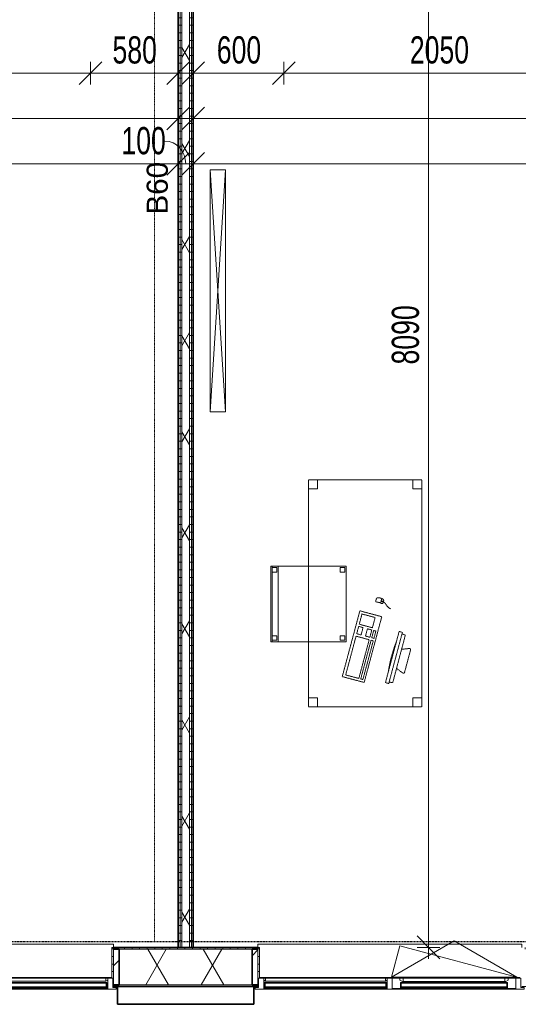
# Model space of a CAD drawing. Header units: millimetres. Extents: x -80560 to 110805, y -11020 to 52719.
# Tile 44 of 182: x 68897 to 72195, y 9584 to 16092. Entities that reach past the tile are written whole.
import ezdxf

# ---------------------------------------------------------------- set-up
doc = ezdxf.new("R2010")
doc.units = ezdxf.units.MM
for name, pattern in [('CENTER2', [20, 8, -4, 4, -4]), ('DASHDOT2', [8, 4, -2, 0, -2]), ('DASHED2', [6, 4, -2])]:
    doc.linetypes.add(name, pattern=pattern)
for name, color, linetype, lineweight in [('A-ANNO-DIMS', 211, 'Continuous', 9), ('A-ANNO-DIMS-100', 211, 'Continuous', 9), ('A-ANNO-NOTE', 131, 'Continuous', 18), ('A-DETL-GENF', 92, 'Continuous', 18), ('A-GENM', 13, 'Continuous', 18), ('A-GLAZ', 151, 'Continuous', 18), ('A-GLAZ-SILL', 1, 'Continuous', 18), ('A-WALL', 113, 'Continuous', 35), ('A-WALL-PATT', 111, 'Continuous', 35), ('E-ELEC-EQPM', 71, 'Continuous', 18), ('I-FURN', 30, 'Continuous', 18), ('I-WALL', 2, 'Continuous', 18), ('S-GRID', 1, 'Continuous', 9)]:
    doc.layers.add(name, color=color, linetype=linetype, lineweight=lineweight)
doc.styles.add('Arial_1', font='arial.ttf', dxfattribs={"height": 140})
doc.styles.add('Arial_6', font='arial.ttf', dxfattribs={"width": 0.7, "height": 180})
doc.dimstyles.new('n3o_1_8', dxfattribs={"dimscale": 304.8, "dimtxt": 183.646692, "dimasz": 0.492126, "dimexe": 0.246063, "dimexo": 0.0625, "dimgap": 0.032808, "dimtad": 1, "dimdec": 0, "dimdsep": 46, "dimtxsty": 'Arial_6', "dimblk1": 'OBLIQUE', "dimblk2": 'OBLIQUE', "dimsah": 1, "dimcen": 0.09, "dimdle": 0.246063, "dimazin": 0, "dimtfac": 1, "dimtdec": 4, "dimtix": 1, "dimtmove": 0, "dimatfit": 3, "dimfxl": 0.246063, "dimfxlon": 1, "dimtvp": 1, "dimtolj": 1, "dimtzin": 0, "dimarcsym": 2})
doc.dimstyles.new('n3o_1_8_1', dxfattribs={"dimscale": 304.8, "dimtxt": 183.646692, "dimasz": 0.492126, "dimexe": 0.246063, "dimexo": 0.0625, "dimgap": 0.032808, "dimtad": 1, "dimdec": 0, "dimdsep": 46, "dimtxsty": 'Arial_6', "dimblk1": 'OBLIQUE', "dimblk2": 'OBLIQUE', "dimsah": 1, "dimcen": 0.09, "dimdle": 0.246063, "dimazin": 0, "dimtfac": 1, "dimtdec": 4, "dimtix": 1, "dimtmove": 1, "dimatfit": 3, "dimfxl": 0.246063, "dimfxlon": 1, "dimtvp": 1, "dimtolj": 1, "dimtzin": 0, "dimarcsym": 2})
doc.dimstyles.new('n3o_1_8_3', dxfattribs={"dimscale": 304.8, "dimtxt": 183.646692, "dimasz": 0.492126, "dimexe": 0.246063, "dimexo": 0.0625, "dimgap": 0.032808, "dimtad": 1, "dimdec": 0, "dimdsep": 46, "dimtxsty": 'Arial_6', "dimblk1": 'OBLIQUE', "dimblk2": 'OBLIQUE', "dimsah": 1, "dimcen": 0.09, "dimdle": 0.246063, "dimazin": 0, "dimtfac": 1, "dimtdec": 4, "dimtix": 1, "dimtmove": 0, "dimatfit": 3, "dimfxl": 0.246063, "dimfxlon": 1, "dimtvp": 1, "dimtolj": 1, "dimtzin": 0, "dimarcsym": 2})
pattern_1 = [(180, (70044.82, 14005.25), (-1e-13, -50), [])]
pattern_2 = [(60, (24894.82, 0), (-274.963, 158.75), []), (120, (24894.82, 0), (-274.963, -158.75), [])]
pattern_3 = [(45, (0, 0), (-141.42136, 141.42136), [])]
pattern_4 = [(0, (0, 0), (0, 50), [])]

# ---------------------------------------------------------------- blocks, each defined once
blk = doc.blocks.new('Basic Wall _ 41_WA_n3o_cladding_vertikaal_random_100mm_oorspronkelijk - ___-31301028-DO_02 tweede verdieping')
at = {"layer": 'A-WALL', "lineweight": 18}
for p, q in [((44618, 9701), (44623, 9701)), ((44618, 9699), (44650, 9699)), ((45550, 9699), (45582, 9699)), ((45577, 9701), (45582, 9701))]:
    blk.add_line(p, q, dxfattribs=at)
blk = doc.blocks.new('merk 1800 draaikiep - std-33586350-DO_02 tweede verdieping')
at = {"layer": 'A-GLAZ'}
for p, q in [((-868, 72), (-834, 72)), ((-868, 10), (-868, 72)), ((-834, 72), (-834, 4)), ((-17, 72), (17, 72)), ((-17, 4), (-17, 72)), ((17, 72), (17, 4)), ((834, 72), (868, 72)), ((834, 4), (834, 72)), ((868, 72), (868, 10)), ((-890, 10), (-868, 10)), ((-890, 0), (-890, 10)), ((-834, 4), (-812, 4)), ((-812, 4), (-812, 0)), ((-39, 4), (-17, 4)), ((-39, 0), (-39, 4)), ((17, 4), (39, 4)), ((39, 4), (39, 0)), ((812, 4), (834, 4)), ((812, 0), (812, 4)), ((868, 10), (890, 10)), ((890, 10), (890, 0)), ((-812, 0), (-890, 0)), ((39, 0), (-39, 0)), ((890, 0), (812, 0))]:
    blk.add_line(p, q, dxfattribs=at)
at = {"layer": 'A-GLAZ-SILL'}
for p, q in [((17, 72), (67, 72)), ((784, 72), (834, 72)), ((-812, 4), (-39, 4)), ((-812, 0), (-39, 0)), ((39, 4), (812, 4)), ((39, 0), (812, 0))]:
    blk.add_line(p, q, dxfattribs=at)
blk = doc.blocks.new('merk 1800 draaikiep - std-31313693-DO_02 tweede verdieping')
at = {"layer": 'A-GLAZ'}
for p, q in [((-812, 0), (-890, 0)), ((-890, 0), (-890, -10)), ((-812, -4), (-812, 0)), ((-39, 0), (-39, -4)), ((39, 0), (-39, 0)), ((39, -4), (39, 0)), ((890, 0), (812, 0)), ((812, 0), (812, -4)), ((890, -10), (890, 0)), ((-890, -10), (-868, -10)), ((-868, -10), (-868, -72)), ((-834, -72), (-834, -4)), ((-834, -4), (-812, -4)), ((-39, -4), (-17, -4)), ((-17, -4), (-17, -72)), ((17, -72), (17, -4)), ((17, -4), (39, -4)), ((812, -4), (834, -4)), ((834, -4), (834, -72)), ((868, -72), (868, -10)), ((868, -10), (890, -10)), ((-868, -72), (-834, -72)), ((-17, -72), (17, -72)), ((834, -72), (868, -72))]:
    blk.add_line(p, q, dxfattribs=at)
at = {"layer": 'A-GLAZ-SILL'}
for p, q in [((-39, 0), (-812, 0)), ((812, 0), (39, 0)), ((-39, -4), (-812, -4)), ((812, -4), (39, -4)), ((67, -72), (17, -72)), ((834, -72), (784, -72))]:
    blk.add_line(p, q, dxfattribs=at)
blk = doc.blocks.new('NLRS_41_GM_WPB_spouwlat-SH_generiek_ISR - 235x38-V177-DO_02 tweede verdieping')
at = {"layer": 'A-GENM'}
h = blk.add_hatch(dxfattribs=at)
h.set_pattern_fill('FP_70', color=256, style=0, pattern_type=2)
h.set_pattern_definition(pattern_3)
h.paths.add_polyline_path([(44661, 9713), (44661, 9948), (44623, 9948), (44623, 9713)], flags=0)
for p, q in [((44661, 9948), (44623, 9948)), ((44623, 9948), (44623, 9713)), ((44661, 9713), (44661, 9948)), ((44623, 9713), (44661, 9713))]:
    blk.add_line(p, q, dxfattribs=at)
blk = doc.blocks.new('41_dagkanten_SH_generiek_ISR - 12x204_5-V178-DO_02 tweede verdieping')
at = {"layer": 'A-GENM'}
h = blk.add_hatch(dxfattribs=at)
h.set_pattern_fill('FP_71', color=256, style=0, pattern_type=2)
h.set_pattern_definition(pattern_4)
h.paths.add_polyline_path([(44618, 9756), (44623, 9756), (44623, 9960.5), (44611, 9960.5), (44611, 9756)], flags=0)
for p, q in [((44623, 9960.5), (44611, 9960.5)), ((44611, 9960.5), (44611, 9756)), ((44623, 9756), (44623, 9960.5)), ((44618, 9756), (44623, 9756))]:
    blk.add_line(p, q, dxfattribs=at)
blk = doc.blocks.new('NLRS_41_GM_WPB_spouwlat-SH_generiek_ISR - 235x38-V184-DO_02 tweede verdieping')
at = {"layer": 'A-GENM'}
h = blk.add_hatch(dxfattribs=at)
h.set_pattern_fill('FP_68', color=256, style=0, pattern_type=2)
h.set_pattern_definition(pattern_3)
h.paths.add_polyline_path([(45577, 9713), (45577, 9948), (45539, 9948), (45539, 9713)], flags=0)
for p, q in [((45577, 9948), (45539, 9948)), ((45539, 9948), (45539, 9713)), ((45577, 9713), (45577, 9948)), ((45539, 9713), (45577, 9713))]:
    blk.add_line(p, q, dxfattribs=at)
blk = doc.blocks.new('41_dagkanten_SH_generiek_ISR - 12x204_5-V187-DO_02 tweede verdieping')
at = {"layer": 'A-GENM'}
h = blk.add_hatch(dxfattribs=at)
h.set_pattern_fill('FP_71', color=256, style=0, pattern_type=2)
h.set_pattern_definition(pattern_4)
h.paths.add_polyline_path([(45589, 9756), (45589, 9960.5), (45577, 9960.5), (45577, 9756), (45582, 9756)], flags=0)
for p, q in [((45589, 9960.5), (45577, 9960.5)), ((45577, 9960.5), (45577, 9756)), ((45589, 9756), (45589, 9960.5)), ((45577, 9756), (45582, 9756))]:
    blk.add_line(p, q, dxfattribs=at)
blk = doc.blocks.new('82_tafel1 - tafel 750x1500x700 2-30673035-DO_02 tweede verdieping')
at = {"layer": 'I-FURN', "linetype": 'DASHED2'}
for p, q in [((750, 375), (-750, 375)), ((-750, 375), (-750, -375)), ((750, 375), (-750, 375)), ((-750, 375), (-750, -375)), ((-750, 375), (-750, 315)), ((-690, 375), (-750, 375)), ((-690, 315), (-690, 375)), ((-690, 375), (690, 375)), ((-690, 375), (-690, 315)), ((690, 375), (690, 315)), ((690, 315), (690, 375)), ((750, 375), (690, 375)), ((750, -375), (750, 375)), ((750, -375), (750, 375)), ((750, 315), (750, 375)), ((-750, -315), (-750, 315)), ((-750, 315), (-690, 315)), ((-690, 315), (-750, 315)), ((690, 315), (750, 315)), ((750, 315), (690, 315)), ((750, 315), (750, -315)), ((-690, -315), (-750, -315)), ((-750, -315), (-690, -315)), ((-750, -315), (-750, -375)), ((-690, -375), (-690, -315)), ((-690, -315), (-690, -375)), ((750, -315), (690, -315)), ((690, -315), (690, -375)), ((690, -375), (690, -315)), ((690, -315), (750, -315)), ((750, -375), (750, -315)), ((-750, -375), (750, -375)), ((-750, -375), (750, -375)), ((-750, -375), (-690, -375)), ((690, -375), (-690, -375)), ((690, -375), (750, -375))]:
    blk.add_line(p, q, dxfattribs=at)
blk = doc.blocks.new('82_zitmeubel - stoel 500x500-V265-DO_02 tweede verdieping')
at = {"layer": 'I-FURN', "linetype": 'DASHED2'}
for p, q in [((-192.1, -13), (-192.1, 237)), ((-192.1, 237), (-192.1, -13)), ((-192.1, 237), (307.9, 237)), ((-192.1, 237), (307.9, 237)), ((-182.1, 226), (-182.1, 198)), ((-182.1, 198), (-182.1, 226)), ((-153.1, 227), (-181.1, 227)), ((-181.1, 227), (-153.1, 227)), ((-181.1, 197), (-153.1, 197)), ((-153.1, 197), (-181.1, 197)), ((-152.1, 198), (-152.1, 226)), ((-152.1, 226), (-152.1, 198)), ((267.9, 226), (267.9, 198)), ((267.9, 198), (267.9, 226)), ((296.9, 227), (268.9, 227)), ((268.9, 227), (296.9, 227)), ((268.9, 197), (296.9, 197)), ((296.9, 197), (268.9, 197)), ((297.9, 198), (297.9, 226)), ((297.9, 226), (297.9, 198)), ((307.9, 237), (307.9, -13)), ((307.9, -13), (307.9, 237)), ((-192.1, -213), (-192.1, -13)), ((-192.1, -13), (-192.1, -263)), ((307.9, -13), (307.9, -213)), ((307.9, -263), (307.9, -13)), ((-192.1, -254.1), (-192.1, -213)), ((307.9, -213), (-192.1, -213)), ((-192.1, -263), (-192.1, -254.1)), ((307.9, -254.1), (-192.1, -254.1)), ((-182.1, -224), (-182.1, -252)), ((-182.1, -252), (-182.1, -224)), ((-153.1, -223), (-181.1, -223)), ((-181.1, -223), (-153.1, -223)), ((-181.1, -253), (-153.1, -253)), ((-153.1, -253), (-181.1, -253)), ((-152.1, -252), (-152.1, -224)), ((-152.1, -224), (-152.1, -252)), ((267.9, -224), (267.9, -252)), ((267.9, -252), (267.9, -224)), ((296.9, -223), (268.9, -223)), ((268.9, -223), (296.9, -223)), ((268.9, -253), (296.9, -253)), ((296.9, -253), (268.9, -253)), ((297.9, -252), (297.9, -224)), ((297.9, -224), (297.9, -252)), ((307.9, -213), (307.9, -254.1)), ((307.9, -254.1), (307.9, -263)), ((-192.1, -263), (307.9, -263)), ((-192.1, -263), (307.9, -263))]:
    blk.add_line(p, q, dxfattribs=at)
for centre, start, end in [((-181.1, 226), 90, 180), ((-181.1, 226), 150, 180), ((-181.1, 198), 180, 270), ((-181.1, 198), 180, 270), ((-181.1, 226), 90, 150), ((-153.1, 226), 360, 90), ((-153.1, 226), 360, 90), ((-153.1, 198), 270, 0), ((-153.1, 198), 270, 0), ((268.9, 226), 90, 180), ((268.9, 226), 90, 180), ((268.9, 198), 180, 270), ((268.9, 198), 180, 270), ((296.9, 226), 360, 90), ((296.9, 226), 360, 90), ((296.9, 198), 270, 360), ((296.9, 198), 270, 360), ((-181.1, -224), 90, 180), ((-181.1, -224), 90, 180), ((-181.1, -252), 180, 270), ((-181.1, -252), 180, 270), ((-153.1, -224), 0, 90), ((-153.1, -224), 0, 90), ((-153.1, -252), 270, 0), ((-153.1, -252), 270, 0), ((268.9, -224), 90, 180), ((268.9, -224), 90, 180), ((268.9, -252), 180, 270), ((268.9, -252), 180, 270), ((296.9, -224), 0, 90), ((296.9, -224), 0, 90), ((296.9, -252), 270, 0), ((296.9, -252), 270, 0)]:
    blk.add_arc(centre, 1, start, end, dxfattribs=at)
blk = doc.blocks.new('82_computer - std-30673037-DO_02 tweede verdieping')
at = {"layer": 'I-FURN', "linetype": 'DASHED2'}
for p, q in [((-225, 0), (225, 0)), ((-225, -150), (-225, 0)), ((-208.5, -19), (56.6, -19)), ((-208.5, -109), (-208.5, -19)), ((56.6, -19), (56.6, -109)), ((73.4, -19), (123.4, -19)), ((73.4, -49), (73.4, -19)), ((123.4, -49), (73.4, -49)), ((123.4, -19), (123.4, -49)), ((138.4, -19), (208.4, -19)), ((138.4, -109), (138.4, -19)), ((208.4, -19), (208.4, -109)), ((225, 0), (225, -150)), ((56.6, -109), (-208.5, -109)), ((-208.5, -121.9), (56.6, -121.9)), ((-208.5, -136.9), (-208.5, -121.9)), ((56.6, -121.9), (56.6, -136.9)), ((73.4, -79), (123.4, -79)), ((73.4, -109), (73.4, -79)), ((123.4, -109), (73.4, -109)), ((73.4, -121.9), (123.4, -121.9)), ((73.4, -136.9), (73.4, -121.9)), ((123.4, -79), (123.4, -109)), ((123.4, -121.9), (123.4, -136.9)), ((208.4, -109), (138.4, -109)), ((340.9, -118.9), (310.5, -118.9)), ((316.4, -84.6), (330.8, -84.6)), ((321.6, -131.6), (321.6, -121.9)), ((321.6, -121.9), (325.5, -121.9)), ((323.6, -118.9), (323.6, -121.9)), ((325.5, -121.9), (325.5, -131.6)), ((225, -150), (-225, -150)), ((56.6, -136.9), (-208.5, -136.9)), ((123.4, -136.9), (73.4, -136.9)), ((330.8, -134.6), (316.4, -134.6)), ((325.5, -131.6), (321.6, -131.6)), ((323.6, -131.6), (323.6, -134.6)), ((-189.7, -286.2), (160.3, -286.2)), ((-189.7, -308.7), (-189.7, -286.2)), ((160.3, -308.7), (-189.7, -308.7)), ((-179.7, -308.7), (-177.2, -333)), ((148, -332.1), (150.3, -308.7)), ((160.3, -286.2), (160.3, -308.7)), ((-177.2, -333), (148, -332.1)), ((-98.4, -380), (-80.4, -332.7)), ((50.9, -332.3), (69, -380)), ((61.6, -390.8), (-90.9, -390.8))]:
    blk.add_line(p, q, dxfattribs=at)
for centre, radius, start, end in [((316.4, -92.6), 8, 90, 180), ((261.6, -109.6), 49.8, 340.01258, 19.98742), ((316.4, -126.6), 8, 180, 270), ((330.8, -92.6), 8, 0, 90), ((330.8, -126.6), 8, 270, 360), ((292, -109.6), 49.8, 340.01258, 19.98742), ((-14.7, -1180.4), 900.1, 83.45129, 96.54871), ((-90.9, -382.8), 8, 159.18595, 270), ((61.6, -382.8), 8, 270, 20.81405)]:
    blk.add_arc(centre, radius, start, end, dxfattribs=at)
blk.add_open_spline([(290.2, -192.8), (295.7, -164.5), (318.8, -151.1), (323.6, -134.6)], degree=3, dxfattribs=at)
blk = doc.blocks.new('82_apparaat_rechthoekig_met clearance - Digiboard-30673038-DO_02 tweede verdieping')
at = {"layer": 'E-ELEC-EQPM'}
for p, q in [((50, 800), (-50, 800)), ((-50, 800), (-50, -800)), ((50, 800), (-50, 800)), ((-50, 800), (-50, -800)), ((50, -800), (-50, 800)), ((-50, -800), (50, 800)), ((50, 800), (-50, 800)), ((-50, 800), (-50, -800)), ((50, -800), (50, 800)), ((50, -800), (50, 800)), ((50, -800), (50, 800)), ((-50, -800), (50, -800)), ((-50, -800), (50, -800)), ((-50, -800), (50, -800))]:
    blk.add_line(p, q, dxfattribs=at)
blk = doc.blocks.new('30_n3o_RT72_glas met glaslat - Type 1-33586359-DO_02 tweede verdieping')
at = {"layer": 'A-GENM'}
for points in [[(-403.5, 35), (403.5, 35), (403.5, 41), (-403.5, 41)], [(-403.5, 5), (403.5, 5), (403.5, 11), (-403.5, 11)]]:
    blk.add_hatch(color=256, dxfattribs=at).paths.add_polyline_path(points, flags=0)
for p, q in [((403.5, 41), (-403.5, 41)), ((-403.5, 41), (-403.5, 35)), ((-399.5, 41), (-403.5, 41)), ((-403.5, 41), (-403.5, 5)), ((-403.5, 35), (403.5, 35)), ((403.5, 11), (-403.5, 11)), ((-403.5, 11), (-403.5, 5)), ((-403.5, 5), (403.5, 5)), ((-403.5, 5), (-399.5, 5)), ((-399.5, 5), (-399.5, 41)), ((403.5, 41), (399.5, 41)), ((399.5, 41), (399.5, 5)), ((399.5, 5), (403.5, 5)), ((403.5, 35), (403.5, 41)), ((403.5, 5), (403.5, 41)), ((403.5, 5), (403.5, 11))]:
    blk.add_line(p, q, dxfattribs=at)
blk = doc.blocks.new('31_n3o_RT72_raam binnensponning_771017_v3 - Type 1-33586363-DO_02 tweede verdieping')
at = {"layer": 'A-GENM'}
for p, q in [((-396.53, 76), (-414.5, 76)), ((-414.5, 76), (-414.5, 72)), ((-414.5, 72), (-396.5, 72)), ((-396.5, 72), (-396.53, 76)), ((396.53, 76), (-396.53, 76)), ((-396.53, 76), (-396.5, 72)), ((-396.5, 72), (396.5, 72)), ((396.5, 72), (396.53, 76)), ((396.53, 76), (396.5, 72)), ((396.5, 72), (414.5, 72)), ((414.5, 76), (396.53, 76)), ((414.5, 72), (414.5, 76))]:
    blk.add_line(p, q, dxfattribs=at)
blk = doc.blocks.new('Mobility Plan Swing v2 - Mobility Plan Swing v2-33586372-DO_02 tweede verdieping')
at = {"layer": 'A-GENM'}
for p, q in [((-414.5, 0), (359, -207.2)), ((-414.5, 0), (0, -239.3)), ((0, -239.3), (414.5, 0)), ((414.5, 0), (359, -207.2))]:
    blk.add_line(p, q, dxfattribs=at)
blk = doc.blocks.new('DPWP_30_n3o_RT72_glas met glaslat Frame1 - Type 1-33586362-DO_02 tweede verdieping')
at = {"layer": 'A-GENM'}
for p, q in [((-396.5, 27), (-408.5, 27)), ((-408.5, 15), (-396.5, 7.8)), ((396.5, 27), (-396.5, 27)), ((-396.5, 27), (-396.5, 7.8)), ((-396.5, 7.8), (-396.5, 27)), ((-396.5, 7.8), (396.5, 7.8)), ((396.5, 7.8), (396.5, 27)), ((408.5, 27), (396.5, 27)), ((396.5, 27), (396.5, 7.8)), ((396.5, 7.8), (408.5, 15))]:
    blk.add_line(p, q, dxfattribs=at)
blk = doc.blocks.new('30_n3o_RT72_glas met glaslat - Type 1-33586368-DO_02 tweede verdieping')
at = {"layer": 'A-GENM'}
for points in [[(-353.5, 35), (353.5, 35), (353.5, 41), (-353.5, 41)], [(-353.5, 5), (353.5, 5), (353.5, 11), (-353.5, 11)]]:
    blk.add_hatch(color=256, dxfattribs=at).paths.add_polyline_path(points, flags=0)
for p, q in [((-353.5, 35), (-353.5, 41)), ((-353.5, 41), (353.5, 41)), ((353.5, 35), (-353.5, 35)), ((-353.5, 11), (-353.5, 35)), ((-353.5, 5), (-353.5, 11)), ((-353.5, 11), (353.5, 11)), ((353.5, 5), (-353.5, 5)), ((-349.5, 35), (-349.5, 11)), ((-0.50292, 0), (0.50292, 0)), ((349.5, 11), (349.5, 35)), ((353.5, 35), (353.5, 41)), ((353.5, 35), (353.5, 11)), ((353.5, 5), (353.5, 11))]:
    blk.add_line(p, q, dxfattribs=at)
blk = doc.blocks.new('DPWP_30_n3o_RT72_glas met glaslat Frame1 - Type 1-33586371-DO_02 tweede verdieping')
at = {"layer": 'A-GENM'}
for p, q in [((-358.5, 27), (-336.5, 27)), ((-358.5, 15), (-358.5, 27)), ((-341.817, 5), (-358.5, 15)), ((-336.5, 5), (-341.817, 5)), ((-336.5, 27), (336.5, 27)), ((-336.5, 27), (-336.5, 5)), ((-336.5, 5), (336.5, 5)), ((336.5, 5), (336.5, 27)), ((336.5, 27), (358.5, 27)), ((341.817, 5), (336.5, 5)), ((358.5, 15), (341.817, 5)), ((358.5, 27), (358.5, 15))]:
    blk.add_line(p, q, dxfattribs=at)
blk = doc.blocks.new('30_n3o_RT72_glas met glaslat - Type 1-33586336-DO_02 tweede verdieping')
at = {"layer": 'A-GENM'}
for points in [[(403.5, -11), (403.5, -5), (-403.5, -5), (-403.5, -11), (213.2, -11)], [(403.5, -41), (403.5, -35), (-403.5, -35), (-403.5, -41), (213.2, -41)]]:
    blk.add_hatch(color=256, dxfattribs=at).paths.add_polyline_path(points, flags=0)
for p, q in [((403.5, -5), (-403.5, -5)), ((-403.5, -5), (-403.5, -11)), ((-399.5, -5), (-403.5, -5)), ((-403.5, -5), (-403.5, -41)), ((-403.5, -11), (403.5, -11)), ((403.5, -35), (-403.5, -35)), ((-403.5, -35), (-403.5, -41)), ((-403.5, -41), (403.5, -41)), ((-403.5, -41), (-399.5, -41)), ((-399.5, -41), (-399.5, -5)), ((403.5, -5), (399.5, -5)), ((399.5, -5), (399.5, -41)), ((399.5, -41), (403.5, -41)), ((403.5, -11), (403.5, -5)), ((403.5, -41), (403.5, -5)), ((403.5, -41), (403.5, -35))]:
    blk.add_line(p, q, dxfattribs=at)
blk = doc.blocks.new('DPWP_30_n3o_RT72_glas met glaslat Frame1 - Type 1-33586339-DO_02 tweede verdieping')
at = {"layer": 'A-GENM'}
for p, q in [((-396.5, -7.8), (-408.5, -15)), ((-408.5, -27), (-396.5, -27)), ((396.5, -7.8), (-396.5, -7.8)), ((-396.5, -7.8), (-396.5, -27)), ((-396.5, -27), (-396.5, -7.8)), ((-396.5, -27), (396.5, -27)), ((396.5, -27), (396.5, -7.8)), ((408.5, -15), (396.5, -7.8)), ((396.5, -7.8), (396.5, -27)), ((396.5, -27), (408.5, -27))]:
    blk.add_line(p, q, dxfattribs=at)
blk = doc.blocks.new('NLRS_42_GM_ISR_vensterbank_kunststeen-SH_generiek_ISR - 220x20-V475-DO_02 tweede verdieping')
at = {"layer": 'A-GENM'}
for p, q in [((-873, 199.5), (-873, 220)), ((-873, 220), (873, 220)), ((873, 220), (873, 199.5)), ((11, 0), (-861, 0)), ((861, 0), (840, 0))]:
    blk.add_line(p, q, dxfattribs=at)
blk = doc.blocks.new('NLRS_42_GM_ISR_vensterbank_kunststeen-SH_generiek_ISR - 220x20-33891717-DO_02 tweede verdieping')
at = {"layer": 'A-GENM'}
for p, q in [((-873, 199.5), (-873, 220)), ((-873, 220), (873, 220)), ((873, 220), (873, 199.5)), ((-840, 0), (-861, 0)), ((861, 0), (-11, 0))]:
    blk.add_line(p, q, dxfattribs=at)
blk = doc.blocks.new('01_n3o_symbool_lijn_met_tekst - brandwerend_B60-32495603-DO_02 tweede verdieping')
at = {"layer": 'A-DETL-GENF', "color": 3, "linetype": 'DASHDOT2'}
blk.add_line((0, 0), (10037.5, 0), dxfattribs=at)
blk = doc.blocks.new('DIMBLOCK310-DO_02 tweede verdieping')
at = {"layer": 'A-ANNO-DIMS-100'}
for p, q in [((61944.8, 15138.6), (62019.8, 15213.6)), ((61944.8, 15213.6), (61944.8, 15063.6)), ((61944.8, 15138.6), (61944.8, 15213.6)), ((69944.8, 15138.6), (70019.8, 15213.6)), ((69944.8, 15213.6), (69944.8, 15063.6)), ((69944.8, 15138.6), (69944.8, 15213.6)), ((61944.8, 15138.6), (61869.8, 15063.6)), ((61944.8, 15138.6), (69944.8, 15138.6)), ((69944.8, 15138.6), (69869.8, 15063.6))]:
    blk.add_line(p, q, dxfattribs=at)
at = {"layer": 'A-ANNO-DIMS-100', "color": 0, "insert": (65752.7, 15382.3), "char_height": 180, "width": 461.094, "attachment_point": 1, "line_spacing_factor": 0.941778, "style": 'Arial_6'}
blk.add_mtext('8000', dxfattribs=at)
blk = doc.blocks.new('_Oblique')
at = {"color": 0, "linetype": 'ByBlock', "lineweight": -2}
blk.add_line((-0.5, -0.5), (0.5, 0.5), dxfattribs=at)
blk = doc.blocks.new('DIMBLOCK311-DO_02 tweede verdieping')
at = {"layer": 'A-ANNO-DIMS-100'}
for p, q in [((69944.8, 15138.6), (70019.8, 15213.6)), ((69944.8, 15213.6), (69944.8, 15063.6)), ((69944.8, 15138.6), (69944.8, 15213.6)), ((70044.8, 15138.6), (70119.8, 15213.6)), ((70044.8, 15213.6), (70044.8, 15063.6)), ((70044.8, 15138.6), (70044.8, 15213.6)), ((69944.8, 15138.6), (69869.8, 15063.6)), ((69944.8, 15138.6), (70044.8, 15138.6)), ((70044.8, 15138.6), (69969.8, 15063.6))]:
    blk.add_line(p, q, dxfattribs=at)
blk.add_ellipse((69857.9, 15138.6), major_axis=(0, 151.3), ratio=0.905299, start_param=4.712389, end_param=6.283185, dxfattribs=at)
at = {"layer": 'A-ANNO-DIMS-100', "color": 0, "insert": (69569.7, 15382.3), "char_height": 180, "width": 345.821, "attachment_point": 1, "line_spacing_factor": 0.941778, "style": 'Arial_6'}
blk.add_mtext('100', dxfattribs=at)
blk = doc.blocks.new('DIMBLOCK312-DO_02 tweede verdieping')
at = {"layer": 'A-ANNO-DIMS-100'}
for p, q in [((70044.8, 15138.6), (70119.8, 15213.6)), ((70044.8, 15213.6), (70044.8, 15063.6)), ((70044.8, 15138.6), (70044.8, 15213.6)), ((78284.3, 15138.6), (78359.3, 15213.6)), ((78284.3, 15213.6), (78284.3, 15063.6)), ((78284.3, 15138.6), (78284.3, 15213.6)), ((70044.8, 15138.6), (69969.8, 15063.6)), ((70044.8, 15138.6), (78359.3, 15138.6)), ((78284.3, 15138.6), (78209.3, 15063.6))]:
    blk.add_line(p, q, dxfattribs=at)
at = {"layer": 'A-ANNO-DIMS-100', "color": 0, "insert": (73972.4, 15382.3), "char_height": 180, "width": 461.094, "attachment_point": 1, "line_spacing_factor": 0.941778, "style": 'Arial_6'}
blk.add_mtext('8240', dxfattribs=at)
blk = doc.blocks.new('DIMBLOCK388-DO_02 tweede verdieping')
at = {"layer": 'A-ANNO-DIMS-100'}
for p, q in [((71601.7, 18050), (71526.7, 18125)), ((71676.7, 18050), (71526.7, 18050)), ((71601.7, 18050), (71601.7, 9885.5)), ((71601.7, 18050), (71676.7, 17975)), ((71601.7, 18050), (71676.7, 18050)), ((71601.7, 9960.5), (71526.7, 10035.5)), ((71676.7, 9960.5), (71526.7, 9960.5)), ((71601.7, 9960.5), (71676.7, 9885.5)), ((71601.7, 9960.5), (71676.7, 9960.5))]:
    blk.add_line(p, q, dxfattribs=at)
at = {"layer": 'A-ANNO-DIMS-100', "color": 0, "insert": (71358, 13813.1), "char_height": 180, "width": 461.094, "attachment_point": 1, "rotation": 90, "line_spacing_factor": 0.941778, "style": 'Arial_6'}
blk.add_mtext('8090', dxfattribs=at)
blk = doc.blocks.new('DIMBLOCK452-DO_02 tweede verdieping')
at = {"layer": 'A-ANNO-DIMS-100'}
for p, q in [((67294.8, 15438.6), (67369.8, 15513.6)), ((67294.8, 15513.6), (67294.8, 15363.6)), ((67294.8, 15438.6), (67294.8, 15513.6)), ((69944.8, 15438.6), (70019.8, 15513.6)), ((69944.8, 15513.6), (69944.8, 15363.6)), ((69944.8, 15438.6), (69944.8, 15513.6)), ((67294.8, 15438.6), (67219.8, 15363.6)), ((67294.8, 15438.6), (70019.8, 15438.6)), ((69944.8, 15438.6), (69869.8, 15363.6))]:
    blk.add_line(p, q, dxfattribs=at)
at = {"layer": 'A-ANNO-DIMS-100', "color": 0, "insert": (68427.7, 15682.3), "char_height": 180, "width": 461.094, "attachment_point": 1, "line_spacing_factor": 0.941778, "style": 'Arial_6'}
blk.add_mtext('2650', dxfattribs=at)
blk = doc.blocks.new('DIMBLOCK453-DO_02 tweede verdieping')
at = {"layer": 'A-ANNO-DIMS-100'}
for p, q in [((70044.8, 15438.6), (70119.8, 15513.6)), ((70044.8, 15513.6), (70044.8, 15363.6)), ((70044.8, 15438.6), (70044.8, 15513.6)), ((77664.8, 15438.6), (77739.8, 15513.6)), ((77664.8, 15513.6), (77664.8, 15363.6)), ((77664.8, 15438.6), (77664.8, 15513.6)), ((69969.8, 15438.6), (77664.8, 15438.6)), ((70044.8, 15438.6), (69969.8, 15363.6)), ((77664.8, 15438.6), (77589.8, 15363.6))]:
    blk.add_line(p, q, dxfattribs=at)
at = {"layer": 'A-ANNO-DIMS-100', "color": 0, "insert": (73662.7, 15682.3), "char_height": 180, "width": 461.094, "attachment_point": 1, "line_spacing_factor": 0.941778, "style": 'Arial_6'}
blk.add_mtext('7620', dxfattribs=at)
blk = doc.blocks.new('DIMBLOCK519-DO_02 tweede verdieping')
at = {"layer": 'A-ANNO-DIMS-100'}
for p, q in [((67314.8, 15738.6), (67389.8, 15813.6)), ((67314.8, 15813.6), (67314.8, 15663.6)), ((67314.8, 15738.6), (67314.8, 15813.6)), ((69364.8, 15738.6), (69439.8, 15813.6)), ((69364.8, 15813.6), (69364.8, 15663.6)), ((69364.8, 15738.6), (69364.8, 15813.6)), ((67314.8, 15738.6), (67239.8, 15663.6)), ((67314.8, 15738.6), (69364.8, 15738.6)), ((69364.8, 15738.6), (69289.8, 15663.6))]:
    blk.add_line(p, q, dxfattribs=at)
at = {"layer": 'A-ANNO-DIMS-100', "color": 0, "insert": (68147.7, 15982.3), "char_height": 180, "width": 461.094, "attachment_point": 1, "line_spacing_factor": 0.941778, "style": 'Arial_6'}
blk.add_mtext('2050', dxfattribs=at)
blk = doc.blocks.new('DIMBLOCK520-DO_02 tweede verdieping')
at = {"layer": 'A-ANNO-DIMS-100'}
for p, q in [((69364.8, 15738.6), (69439.8, 15813.6)), ((69364.8, 15813.6), (69364.8, 15663.6)), ((69364.8, 15738.6), (69364.8, 15813.6)), ((69944.8, 15738.6), (70019.8, 15813.6)), ((69944.8, 15813.6), (69944.8, 15663.6)), ((69944.8, 15738.6), (69944.8, 15813.6)), ((69364.8, 15738.6), (69289.8, 15663.6)), ((69364.8, 15738.6), (70019.8, 15738.6)), ((69944.8, 15738.6), (69869.8, 15663.6))]:
    blk.add_line(p, q, dxfattribs=at)
at = {"layer": 'A-ANNO-DIMS-100', "color": 0, "insert": (69510.7, 15982.3), "char_height": 180, "width": 345.821, "attachment_point": 1, "line_spacing_factor": 0.941778, "style": 'Arial_6'}
blk.add_mtext('580', dxfattribs=at)
blk = doc.blocks.new('DIMBLOCK521-DO_02 tweede verdieping')
at = {"layer": 'A-ANNO-DIMS-100'}
for p, q in [((70044.8, 15738.6), (70119.8, 15813.6)), ((70044.8, 15813.6), (70044.8, 15663.6)), ((70044.8, 15738.6), (70044.8, 15813.6)), ((70644.8, 15738.6), (70719.8, 15813.6)), ((70644.8, 15813.6), (70644.8, 15663.6)), ((70644.8, 15738.6), (70644.8, 15813.6)), ((69969.8, 15738.6), (70644.8, 15738.6)), ((70044.8, 15738.6), (69969.8, 15663.6)), ((70644.8, 15738.6), (70569.8, 15663.6))]:
    blk.add_line(p, q, dxfattribs=at)
at = {"layer": 'A-ANNO-DIMS-100', "color": 0, "insert": (70200.7, 15982.3), "char_height": 180, "width": 345.821, "attachment_point": 1, "line_spacing_factor": 0.941778, "style": 'Arial_6'}
blk.add_mtext('600', dxfattribs=at)
blk = doc.blocks.new('DIMBLOCK522-DO_02 tweede verdieping')
at = {"layer": 'A-ANNO-DIMS-100'}
for p, q in [((70644.8, 15738.6), (70719.8, 15813.6)), ((70644.8, 15813.6), (70644.8, 15663.6)), ((70644.8, 15738.6), (70644.8, 15813.6)), ((72694.8, 15738.6), (72769.8, 15813.6)), ((72694.8, 15813.6), (72694.8, 15663.6)), ((72694.8, 15738.6), (72694.8, 15813.6)), ((70644.8, 15738.6), (70569.8, 15663.6)), ((70644.8, 15738.6), (72694.8, 15738.6)), ((72694.8, 15738.6), (72619.8, 15663.6))]:
    blk.add_line(p, q, dxfattribs=at)
at = {"layer": 'A-ANNO-DIMS-100', "color": 0, "insert": (71477.7, 15982.3), "char_height": 180, "width": 461.094, "attachment_point": 1, "line_spacing_factor": 0.941778, "style": 'Arial_6'}
blk.add_mtext('2050', dxfattribs=at)

msp = doc.modelspace()

# ---------------------------------------------------------------- hatches: boundary and pattern name
at = {"layer": 'A-WALL-PATT', "lineweight": 18}
h = msp.add_hatch(dxfattribs=at)
h.set_pattern_fill('FP_28', color=256, angle=90, style=0, pattern_type=2)
h.set_pattern_definition(pattern_1)
h.paths.add_polyline_path([(69944.8, 9960.5), (69957.3, 9960.5), (69957.3, 18050), (69944.8, 18050), (69944.8, 10255.6)], flags=0)
h = msp.add_hatch(dxfattribs=at)
h.set_pattern_fill('FP_28', color=256, angle=90, style=0, pattern_type=2)
h.set_pattern_definition(pattern_1)
h.paths.add_polyline_path([(69969.8, 9960.5), (69969.8, 18062.5), (69957.3, 18062.5), (69957.3, 9960.5)], flags=0)
h = msp.add_hatch(dxfattribs=at)
h.set_pattern_fill('FP_2', color=256, style=0, pattern_type=2)
h.set_pattern_definition(pattern_2)
h.paths.add_polyline_path([(69969.8, 9960.5), (70019.8, 9960.5), (70019.8, 18062.5), (69969.8, 18062.5), (69969.8, 10255.6)], flags=0)
h = msp.add_hatch(dxfattribs=at)
h.set_pattern_fill('FP_28', color=256, angle=90, style=0, pattern_type=2)
h.set_pattern_definition(pattern_1)
h.paths.add_polyline_path([(70032.3, 9960.5), (70032.3, 18062.5), (70019.8, 18062.5), (70019.8, 9960.5)], flags=0)
h = msp.add_hatch(dxfattribs=at)
h.set_pattern_fill('FP_28', color=256, angle=90, style=0, pattern_type=2)
h.set_pattern_definition(pattern_1)
h.paths.add_polyline_path([(70032.3, 9960.5), (70044.8, 9960.5), (70044.8, 18050), (70032.3, 18050), (70032.3, 10255.6)], flags=0)
h = msp.add_hatch(dxfattribs=at)
h.set_pattern_fill('FP_80', color=256, angle=90, style=0, pattern_type=2)
h.set_pattern_definition([(90, (57640.07, 9701), (-50, -2e-13), [])])
h.paths.add_polyline_path([(77617.8, 9948), (78284.3, 9948), (78284.3, 9960.5), (77617.8, 9960.5)], flags=0)
h.paths.add_polyline_path([(73011.8, 9948), (73171.8, 9948), (73171.8, 9960.5), (72217.8, 9960.5), (72217.8, 9948), (72424.4, 9948)], flags=0)
h.paths.add_polyline_path([(70471.8, 9948), (70471.8, 9960.5), (69517.8, 9960.5), (69517.8, 9948), (70433.8, 9948)], flags=0)
h.paths.add_polyline_path([(67138.3, 9948), (67771.8, 9948), (67771.8, 9960.5), (65917.8, 9960.5), (65917.8, 9948), (66551, 9948)], flags=0)
h.paths.add_polyline_path([(63271.8, 9948), (63271.8, 9960.5), (61417.8, 9960.5), (61417.8, 9948), (63233.8, 9948)], flags=0)
h.paths.add_polyline_path([(56971.8, 9948), (56971.8, 9960.5), (54967.9, 9960.5), (54967.9, 9948), (56933.8, 9948)], flags=0)
h.paths.add_polyline_path([(54083.9, 9948), (54121.9, 9948), (54121.9, 9960.5), (52417.8, 9960.5), (52417.8, 9948), (53923.1, 9948)], flags=0)
h.paths.add_polyline_path([(51426.9, 9948), (51571.8, 9948), (51571.8, 9960.5), (50167.8, 9960.5), (50167.8, 9948), (51280.1, 9948)], flags=0)
h.paths.add_polyline_path([(49283.8, 9948), (49321.8, 9948), (49321.8, 9960.5), (48817.8, 9960.5), (48817.8, 9948), (48930.7, 9948)], flags=0)
h.paths.add_polyline_path([(46171.8, 9948), (46171.8, 9960.5), (44317.8, 9960.5), (44317.8, 9948), (46133.8, 9948)], flags=0)
h.paths.add_polyline_path([(42469.9, 9948), (42571.8, 9948), (42571.8, 9960.5), (42067.8, 9960.5), (42067.8, 9948), (42105.8, 9948)], flags=0)
h.paths.add_polyline_path([(41183.8, 9948), (41221.8, 9948), (41221.8, 9960.5), (39367.8, 9960.5), (39367.8, 9948), (40707.9, 9948)], flags=0)
h.paths.add_polyline_path([(38483.8, 9948), (38521.8, 9948), (38521.8, 9960.5), (37242.8, 9960.5), (37242.8, 9948), (38358.5, 9948)], flags=0)
h = msp.add_hatch(dxfattribs=at)
h.set_pattern_fill('FP_2', color=256, style=0, pattern_type=2)
h.set_pattern_definition(pattern_2)
h.paths.add_polyline_path([(78296.8, 9713), (78296.8, 9948), (77655.8, 9948), (77655.8, 9713), (78284.3, 9713)], flags=0)
h.paths.add_polyline_path([(73133.8, 9713), (73133.8, 9948), (72255.8, 9948), (72255.8, 9713), (73011.8, 9713)], flags=0)
h.paths.add_polyline_path([(70433.8, 9713), (70433.8, 9948), (69555.8, 9948), (69555.8, 9713), (70368.7, 9713)], flags=0)
h.paths.add_polyline_path([(67733.8, 9713), (67733.8, 9948), (65955.8, 9948), (65955.8, 9713), (67725.7, 9713)], flags=0)
h.paths.add_polyline_path([(63026.9, 9713), (63233.8, 9713), (63233.8, 9948), (61455.8, 9948), (61455.8, 9713), (61852.3, 9713)], flags=0)
h.paths.add_polyline_path([(56566.2, 9713), (56933.8, 9713), (56933.8, 9948), (55005.9, 9948), (55005.9, 9713), (55978.8, 9713)], flags=0)
h.paths.add_polyline_path([(53923.1, 9713), (54083.9, 9713), (54083.9, 9948), (52455.8, 9948), (52455.8, 9713), (53629.4, 9713)], flags=0)
h.paths.add_polyline_path([(51280.1, 9713), (51533.8, 9713), (51533.8, 9948), (50205.8, 9948), (50205.8, 9713), (50692.7, 9713)], flags=0)
h.paths.add_polyline_path([(49283.8, 9713), (49283.8, 9948), (48855.8, 9948), (48855.8, 9713), (49224.4, 9713)], flags=0)
h.paths.add_polyline_path([(46133.8, 9713), (46133.8, 9948), (44355.8, 9948), (44355.8, 9713), (45994, 9713)], flags=0)
h.paths.add_polyline_path([(42469.9, 9713), (42533.8, 9713), (42533.8, 9948), (42105.8, 9948), (42105.8, 9713), (42176.2, 9713)], flags=0)
h.paths.add_polyline_path([(38483.8, 9713), (38483.8, 9948), (37007.8, 9948), (37007.8, 9713), (38358.5, 9713)], flags=0)
h.paths.add_polyline_path([(41001.5, 9713), (41183.8, 9713), (41183.8, 9948), (39405.8, 9948), (39405.8, 9713), (40707.9, 9713)], flags=0)
h = msp.add_hatch(dxfattribs=at)
h.set_pattern_fill('FP_79', color=256, style=0, pattern_type=2)
h.set_pattern_definition([(0, (57640.07, 9701), (2e-14, 50), [])])
h.paths.add_polyline_path([(78531.8, 9701), (78531.8, 9713), (77617.8, 9713), (77617.8, 9701), (78297.9, 9701)], flags=0)
h.paths.add_polyline_path([(73171.8, 9701), (73171.8, 9713), (72217.8, 9713), (72217.8, 9701), (73011.8, 9701)], flags=0)
h.paths.add_polyline_path([(70471.8, 9701), (70471.8, 9713), (69517.8, 9713), (69517.8, 9701), (70368.7, 9701)], flags=0)
h.paths.add_polyline_path([(67725.7, 9701), (67771.8, 9701), (67771.8, 9713), (65917.8, 9713), (65917.8, 9701), (67138.3, 9701)], flags=0)
h.paths.add_polyline_path([(63271.8, 9701), (63271.8, 9713), (61417.8, 9713), (61417.8, 9701), (63026.9, 9701)], flags=0)
h.paths.add_polyline_path([(56859.8, 9701), (56971.8, 9701), (56971.8, 9713), (54967.9, 9713), (54967.9, 9701), (56566.2, 9701)], flags=0)
h.paths.add_polyline_path([(54121.9, 9701), (54121.9, 9713), (52417.8, 9713), (52417.8, 9701), (53923.1, 9701)], flags=0)
h.paths.add_polyline_path([(51571.8, 9701), (51571.8, 9713), (50167.8, 9713), (50167.8, 9701), (51280.1, 9701)], flags=0)
h.paths.add_polyline_path([(49321.8, 9701), (49321.8, 9713), (48817.8, 9713), (48817.8, 9701), (49224.4, 9701)], flags=0)
h.paths.add_polyline_path([(45406.6, 9701), (46171.8, 9701), (46171.8, 9713), (44317.8, 9713), (44317.8, 9701), (44819.3, 9701)], flags=0)
h.paths.add_polyline_path([(41001.5, 9701), (41221.8, 9701), (41221.8, 9713), (39367.8, 9713), (39367.8, 9701), (40707.9, 9701)], flags=0)
h.paths.add_polyline_path([(42469.9, 9701), (42571.8, 9701), (42571.8, 9713), (42067.8, 9713), (42067.8, 9701), (42176.2, 9701)], flags=0)
h.paths.add_polyline_path([(38521.8, 9701), (38521.8, 9713), (36995.8, 9713), (36995.8, 9701), (38358.5, 9701)], flags=0)

# ---------------------------------------------------------------- linework, layer by layer
at = {"layer": 'A-WALL', "lineweight": 18}
for p, q in [((69957.3, 9960.5), (69957.3, 18062.5)), ((69969.8, 9960.5), (69969.8, 18062.5)), ((70019.8, 9960.5), (70019.8, 18062.5)), ((70032.3, 9960.5), (70032.3, 18062.5)), ((69555.8, 9948), (70433.8, 9948)), ((69517.8, 9713), (69512.8, 9713)), ((69555.8, 9713), (70433.8, 9713)), ((70476.8, 9713), (70471.8, 9713))]:
    msp.add_line(p, q, dxfattribs=at)
at = {"layer": 'A-WALL'}
for p, q in [((70471.8, 9960.5), (69517.8, 9960.5)), ((69517.8, 9960.5), (69517.8, 9948)), ((70471.8, 9948), (70471.8, 9960.5)), ((69517.8, 9948), (69555.8, 9948)), ((69555.8, 9948), (69555.8, 9713)), ((70433.8, 9713), (70433.8, 9948)), ((70433.8, 9948), (70471.8, 9948)), ((69555.8, 9713), (69517.8, 9713)), ((69517.8, 9713), (69517.8, 9701)), ((69517.8, 9701), (70471.8, 9701)), ((69544.8, 9701), (69544.8, 9584)), ((70471.8, 9713), (70433.8, 9713)), ((70444.8, 9584), (70444.8, 9701)), ((70471.8, 9701), (70471.8, 9713)), ((69544.8, 9584), (70444.8, 9584))]:
    msp.add_line(p, q, dxfattribs=at)
at = {"layer": 'I-WALL', "lineweight": 35}
for p, q in [((69944.8, 18050), (69944.8, 9960.5)), ((70044.8, 9960.5), (70044.8, 18050)), ((69944.8, 9960.5), (70044.8, 9960.5))]:
    msp.add_line(p, q, dxfattribs=at)
at = {"layer": 'S-GRID', "linetype": 'CENTER2', "lineweight": 25}
msp.add_line((29945.3, 10000), (110204.9, 10000), dxfattribs=at)

# ---------------------------------------------------------------- block references
at = {"layer": 'A-DETL-GENF', "color": 3, "linetype": 'DASHDOT2', "rotation": 269.9999999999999}
msp.add_blockref('01_n3o_symbool_lijn_met_tekst - brandwerend_B60-32495603-DO_02 tweede verdieping', (69789.5, 20037.5), dxfattribs=at)
at = {"layer": 'A-GENM'}
for name, p in [('NLRS_42_GM_ISR_vensterbank_kunststeen-SH_generiek_ISR - 220x20-33891717-DO_02 tweede verdieping', (68644.8, 9761)), ('41_dagkanten_SH_generiek_ISR - 12x204_5-V178-DO_02 tweede verdieping', (24894.8, 0)), ('NLRS_42_GM_ISR_vensterbank_kunststeen-SH_generiek_ISR - 220x20-V475-DO_02 tweede verdieping', (71344.8, 9761)), ('41_dagkanten_SH_generiek_ISR - 12x204_5-V187-DO_02 tweede verdieping', (24894.8, 0)), ('NLRS_41_GM_WPB_spouwlat-SH_generiek_ISR - 235x38-V177-DO_02 tweede verdieping', (24894.8, 0)), ('NLRS_41_GM_WPB_spouwlat-SH_generiek_ISR - 235x38-V184-DO_02 tweede verdieping', (24894.8, 0)), ('31_n3o_RT72_raam binnensponning_771017_v3 - Type 1-33586363-DO_02 tweede verdieping', (71770.3, 9688)), ('DPWP_30_n3o_RT72_glas met glaslat Frame1 - Type 1-33586362-DO_02 tweede verdieping', (70919.3, 9729)), ('30_n3o_RT72_glas met glaslat - Type 1-33586359-DO_02 tweede verdieping', (70919.3, 9688)), ('DPWP_30_n3o_RT72_glas met glaslat Frame1 - Type 1-33586371-DO_02 tweede verdieping', (71770.3, 9729)), ('30_n3o_RT72_glas met glaslat - Type 1-33586368-DO_02 tweede verdieping', (71770.3, 9688))]:
    msp.add_blockref(name, p, dxfattribs=at)
at = {"layer": 'A-GENM', "rotation": 180}
for name, p in [('Mobility Plan Swing v2 - Mobility Plan Swing v2-33586372-DO_02 tweede verdieping', (71770.3, 9764)), ('DPWP_30_n3o_RT72_glas met glaslat Frame1 - Type 1-33586339-DO_02 tweede verdieping', (69070.3, 9729)), ('30_n3o_RT72_glas met glaslat - Type 1-33586336-DO_02 tweede verdieping', (69070.3, 9688))]:
    msp.add_blockref(name, p, dxfattribs=at)
at = {"layer": 'A-GLAZ', "rotation": 180}
msp.add_blockref('merk 1800 draaikiep - std-31313693-DO_02 tweede verdieping', (68644.8, 9684), dxfattribs=at)
at = {"layer": 'A-GLAZ'}
msp.add_blockref('merk 1800 draaikiep - std-33586350-DO_02 tweede verdieping', (71344.8, 9684), dxfattribs=at)
at = {"layer": 'A-WALL', "lineweight": 18}
msp.add_blockref('Basic Wall _ 41_WA_n3o_cladding_vertikaal_random_100mm_oorspronkelijk - ___-31301028-DO_02 tweede verdieping', (24894.8, 0), dxfattribs=at)
at = {"layer": 'E-ELEC-EQPM'}
msp.add_blockref('82_apparaat_rechthoekig_met clearance - Digiboard-30673038-DO_02 tweede verdieping', (70207.3, 14300), dxfattribs=at)
at = {"layer": 'I-FURN', "linetype": 'DASHED2'}
for name, p, rotation in [('82_tafel1 - tafel 750x1500x700 2-30673035-DO_02 tweede verdieping', (71182.3, 12300), 90.00000000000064), ('82_zitmeubel - stoel 500x500-V265-DO_02 tweede verdieping', (70820.3, 12288.4), 270.0000000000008), ('82_computer - std-30673037-DO_02 tweede verdieping', (71088.9, 11967.4), 75.00000000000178)]:
    msp.add_blockref(name, p, dxfattribs=dict(at, rotation=rotation))

# ---------------------------------------------------------------- texts
at = {"layer": 'A-ANNO-NOTE', "color": 3, "linetype": 'DASHDOT2', "insert": (69736.7, 14804), "char_height": 140, "width": 408.861, "attachment_point": 1, "rotation": 90, "style": 'Arial_1'}
msp.add_mtext('B60', dxfattribs=at)

# ---------------------------------------------------------------- dimensions: what is measured, and where the dimension line sits
at = {"layer": 'A-ANNO-DIMS'}
dim = msp.add_linear_dim(base=(71601.6937138, 9960.5), p1=(71676.6937138, 18050), p2=(71676.6937138, 9960.5), angle=90, dimstyle='n3o_1_8_3', override={"dimpost": '<>', "dimfxl": 8089.5}, dxfattribs=at)
dim.commit()
dim.dimension.update_dxf_attribs({"geometry": 'DIMBLOCK388-DO_02 tweede verdieping', "text_midpoint": (71499.7905754, 14005.25)})
for base, p1, p2, dimstyle, override, picture, middle in [((69364.8, 15738.6), (67314.8, 15813.6), (69364.8, 15813.6), 'n3o_1_8_3', {"dimpost": '<>', "dimfxl": 2050}, 'DIMBLOCK519-DO_02 tweede verdieping', (68339.8, 15840.5)), ((69944.8, 15738.6), (69364.8, 15813.6), (69944.8, 15813.6), 'n3o_1_8_3', {"dimpost": '<>', "dimfxl": 580}, 'DIMBLOCK520-DO_02 tweede verdieping', (69654.8, 15840.5)), ((70644.8, 15738.6), (70044.8, 15813.6), (70644.8, 15813.6), 'n3o_1_8_3', {"dimpost": '<>', "dimfxl": 600}, 'DIMBLOCK521-DO_02 tweede verdieping', (70344.8, 15840.5)), ((72694.8, 15738.6), (70644.8, 15813.6), (72694.8, 15813.6), 'n3o_1_8_3', {"dimpost": '<>', "dimfxl": 2050}, 'DIMBLOCK522-DO_02 tweede verdieping', (71669.8, 15840.5)), ((69944.8, 15438.6), (67294.8, 15513.6), (69944.8, 15513.6), 'n3o_1_8_3', {"dimpost": '<>', "dimfxl": 2650}, 'DIMBLOCK452-DO_02 tweede verdieping', (68619.8, 15540.5)), ((77664.8, 15438.6), (70044.8, 15513.6), (77664.8, 15513.6), 'n3o_1_8_3', {"dimpost": '<>', "dimfxl": 7620}, 'DIMBLOCK453-DO_02 tweede verdieping', (73854.8, 15540.5)), ((69944.8, 15138.6), (61944.8, 15213.6), (69944.8, 15213.6), 'n3o_1_8', {"dimpost": '<>', "dimfxl": 8000}, 'DIMBLOCK310-DO_02 tweede verdieping', (65944.8, 15240.5)), ((78284.3189632, 15138.5787943), (70044.8189632, 15213.5787943), (78284.3189632, 15213.5787943), 'n3o_1_8_3', {"dimpost": '<>', "dimfxl": 8239.5}, 'DIMBLOCK312-DO_02 tweede verdieping', (74164.5689632, 15240.5433242))]:
    dim = msp.add_linear_dim(base=base, p1=p1, p2=p2, dimstyle=dimstyle, override=override, dxfattribs=at)
    dim.commit()
    dim.dimension.update_dxf_attribs({"geometry": picture, "text_midpoint": middle})
dim = msp.add_linear_dim(base=(70044.8, 15138.6), p1=(69944.8, 15213.6), p2=(70044.8, 15213.6), dimstyle='n3o_1_8_1', override={"dimpost": '<>', "dimfxl": 100}, dxfattribs=at)
dim.commit()
dim.dimension.update_dxf_attribs({"geometry": 'DIMBLOCK311-DO_02 tweede verdieping', "text_midpoint": (69742.6, 15262.3), "dimtype": 160})

doc.saveas('drawing.dxf')
